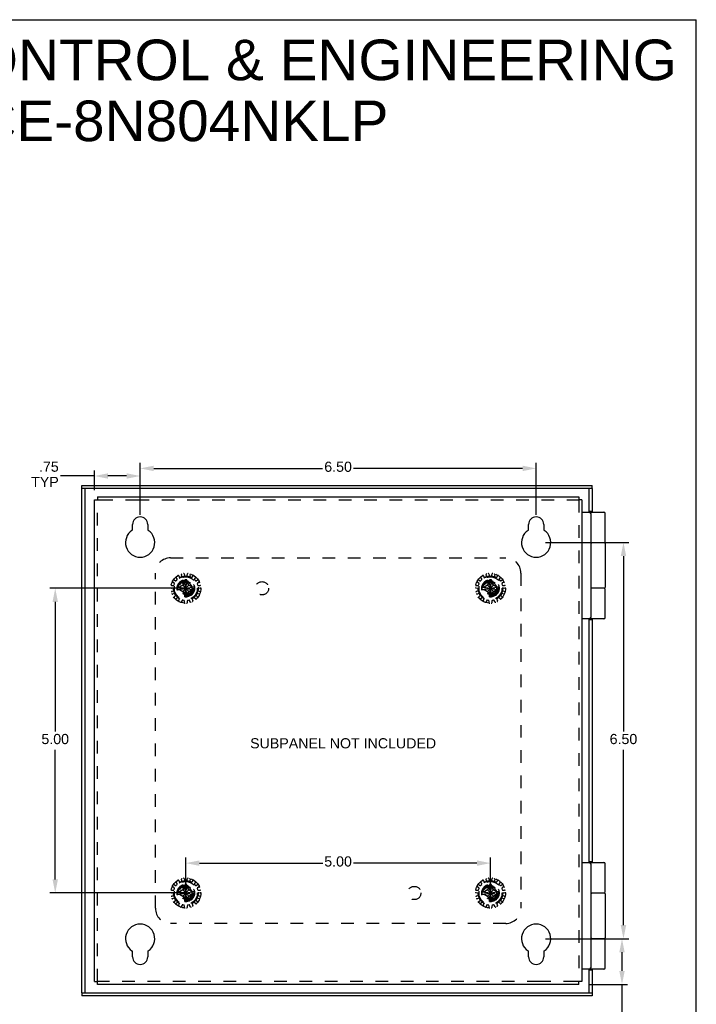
# Model space of a CAD drawing. Header units: inches. Extents: x 0 to 37.8, y 0 to 24.4.
# Tile 15 of 15: x 26.7 to 37.8, y 8.3 to 24.4. Entities that reach past the tile are written whole.
import ezdxf

# ---------------------------------------------------------------- set-up
doc = ezdxf.new("R2010")
doc.units = ezdxf.units.IN
doc.header["$LTSCALE"] = 2.077778
doc.header["$MEASUREMENT"] = 0
doc.header["$PDMODE"] = 3
doc.header["$PDSIZE"] = 0.3125
doc.linetypes.add('HIDDEN', pattern=[0.2, 0.1, -0.1])
doc.layers.get('0').update_dxf_attribs({"linetype": 'CONTINUOUS'})
doc.layers.get('Defpoints').update_dxf_attribs({"linetype": 'CONTINUOUS'})
doc.styles.get("Standard").update_dxf_attribs({"font": 'arial.ttf'})
doc.dimstyles.new('DIMSTYLE_1', dxfattribs={"dimtxt": 0.166667, "dimasz": 0.222222, "dimexe": 0.09, "dimexo": 0.07, "dimgap": 0.0375, "dimtad": 0, "dimtih": 1, "dimtoh": 1, "dimzin": 4, "dimdsep": 46, "dimtxsty": 'Standard', "dimblk": '_FILLED', "dimblk1": '_FILLED', "dimblk2": '_FILLED', "dimcen": 0.09, "dimadec": 3, "dimazin": 1, "dimtfac": 1, "dimtdec": 3, "dimtofl": 0, "dimtmove": 0, "dimatfit": 3, "dimldrblk": '_FILLED', "dimfxl": 1, "dimtolj": 1, "dimtzin": 4, "dimarcsym": 0})

# ---------------------------------------------------------------- blocks, each defined once
blk = doc.blocks.new('_FILLED')
at = {"color": 0, "linetype": 'ByBlock'}
blk.add_solid([(0, 0), (-1, 0.2), (-1, -0.2)], dxfattribs=at)
blk = doc.blocks.new('*D3')
at = {"color": 0, "linetype": 'Continuous', "lineweight": -2, "transparency": 16777216}
for p, q in [((29.384, 15.114), (27.165, 15.114)), ((27.255, 14.892), (27.255, 12.762)), ((27.255, 10.336), (27.255, 12.465)), ((29.384, 10.114), (27.165, 10.114))]:
    blk.add_line(p, q, dxfattribs=at)
at = {"layer": 'Defpoints', "color": 0, "linetype": 'Continuous', "transparency": 16777216}
for p in [(29.454, 15.114), (27.255, 10.114), (29.454, 10.114)]:
    blk.add_point(p, dxfattribs=at)
at = {"color": 0, "linetype": 'Continuous', "lineweight": -2, "transparency": 16777216, "xscale": 0.2222222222, "yscale": 0.2222222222, "zscale": 0.2222222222}
for p, rotation in [((27.255, 15.114), 90), ((27.255, 10.114), 270)]:
    blk.add_blockref('_FILLED', p, dxfattribs=dict(at, rotation=rotation))
at = {"color": 0, "linetype": 'Continuous', "transparency": 16777216, "insert": (27.255, 12.724), "char_height": 0.1667, "width": 0.45291, "attachment_point": 2, "line_spacing_factor": 0.9}
blk.add_mtext('\\A1;5.00', dxfattribs=at)
blk = doc.blocks.new('*D4')
at = {"color": 0, "linetype": 'Continuous', "lineweight": -2, "transparency": 16777216}
for p, q in [((29.399, 10.142), (29.399, 10.694)), ((34.399, 10.142), (34.399, 10.694)), ((29.621, 10.604), (31.645, 10.604)), ((34.177, 10.604), (32.152, 10.604))]:
    blk.add_line(p, q, dxfattribs=at)
at = {"layer": 'Defpoints', "color": 0, "linetype": 'Continuous', "transparency": 16777216}
for p in [(34.399, 10.604), (29.399, 10.072), (34.399, 10.072)]:
    blk.add_point(p, dxfattribs=at)
at = {"color": 0, "linetype": 'Continuous', "lineweight": -2, "transparency": 16777216, "xscale": 0.2222222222, "yscale": 0.2222222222, "zscale": 0.2222222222, "rotation": 180}
blk.add_blockref('_FILLED', (29.399, 10.604), dxfattribs=at)
at = {"color": 0, "linetype": 'Continuous', "lineweight": -2, "transparency": 16777216, "xscale": 0.2222222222, "yscale": 0.2222222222, "zscale": 0.2222222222}
blk.add_blockref('_FILLED', (34.399, 10.604), dxfattribs=at)
at = {"color": 0, "linetype": 'Continuous', "transparency": 16777216, "insert": (31.898, 10.715), "char_height": 0.1667, "width": 0.45291, "attachment_point": 2, "line_spacing_factor": 0.9}
blk.add_mtext('\\A1;5.00', dxfattribs=at)
blk = doc.blocks.new('*D8')
at = {"color": 0, "linetype": 'Continuous', "lineweight": -2, "transparency": 16777216}
for p, q in [((28.649, 16.317), (28.649, 17.171)), ((35.149, 16.317), (35.149, 17.171)), ((28.871, 17.081), (31.644, 17.081)), ((34.927, 17.081), (32.152, 17.081))]:
    blk.add_line(p, q, dxfattribs=at)
at = {"layer": 'Defpoints', "color": 0, "linetype": 'Continuous', "transparency": 16777216}
for p in [(28.649, 17.081), (28.649, 16.247), (35.149, 16.247)]:
    blk.add_point(p, dxfattribs=at)
at = {"color": 0, "linetype": 'Continuous', "lineweight": -2, "transparency": 16777216, "xscale": 0.2222222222, "yscale": 0.2222222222, "zscale": 0.2222222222, "rotation": 180}
blk.add_blockref('_FILLED', (28.649, 17.081), dxfattribs=at)
at = {"color": 0, "linetype": 'Continuous', "lineweight": -2, "transparency": 16777216, "xscale": 0.2222222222, "yscale": 0.2222222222, "zscale": 0.2222222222}
blk.add_blockref('_FILLED', (35.149, 17.081), dxfattribs=at)
at = {"color": 0, "linetype": 'Continuous', "transparency": 16777216, "insert": (31.898, 17.192), "char_height": 0.1667, "width": 0.45291, "attachment_point": 2, "line_spacing_factor": 0.9}
blk.add_mtext('\\A1;6.50', dxfattribs=at)
blk = doc.blocks.new('*D9')
at = {"color": 0, "linetype": 'Continuous', "lineweight": -2, "transparency": 16777216}
for p, q in [((35.305, 15.864), (36.672, 15.864)), ((36.582, 15.642), (36.582, 12.762)), ((36.582, 9.586), (36.582, 12.465)), ((35.305, 9.364), (36.672, 9.364))]:
    blk.add_line(p, q, dxfattribs=at)
at = {"layer": 'Defpoints', "color": 0, "linetype": 'Continuous', "transparency": 16777216}
for p in [(35.235, 15.864), (35.235, 9.364), (36.582, 9.364)]:
    blk.add_point(p, dxfattribs=at)
at = {"color": 0, "linetype": 'Continuous', "lineweight": -2, "transparency": 16777216, "xscale": 0.2222222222, "yscale": 0.2222222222, "zscale": 0.2222222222}
for p, rotation in [((36.582, 15.864), 90), ((36.582, 9.364), 270)]:
    blk.add_blockref('_FILLED', p, dxfattribs=dict(at, rotation=rotation))
at = {"color": 0, "linetype": 'Continuous', "transparency": 16777216, "insert": (36.582, 12.724), "char_height": 0.1667, "width": 0.45291, "attachment_point": 2, "line_spacing_factor": 0.9}
blk.add_mtext('\\A1;6.50', dxfattribs=at)
blk = doc.blocks.new('*D12')
at = {"color": 0, "linetype": 'Continuous', "lineweight": -2, "transparency": 16777216}
for p, q in [((35.305, 9.364), (36.648, 9.364)), ((36.558, 9.142), (36.558, 8.836)), ((36.007, 8.614), (36.648, 8.614)), ((36.558, 8.614), (36.558, 7.91)), ((36.558, 7.91), (36.336, 7.91))]:
    blk.add_line(p, q, dxfattribs=at)
at = {"layer": 'Defpoints', "color": 0, "linetype": 'Continuous', "transparency": 16777216}
for p in [(35.235, 9.364), (36.558, 9.364), (35.937, 8.614)]:
    blk.add_point(p, dxfattribs=at)
at = {"color": 0, "linetype": 'Continuous', "lineweight": -2, "transparency": 16777216, "xscale": 0.2222222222, "yscale": 0.2222222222, "zscale": 0.2222222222}
for p, rotation in [((36.558, 9.364), 90), ((36.558, 8.614), 270)]:
    blk.add_blockref('_FILLED', p, dxfattribs=dict(at, rotation=rotation))
at = {"color": 0, "linetype": 'Continuous', "transparency": 16777216, "insert": (36.305, 8.146), "char_height": 0.1667, "width": 0.45167, "attachment_point": 3, "line_spacing_factor": 0.9}
blk.add_mtext('\\A1;.75\\PTYP', dxfattribs=at)
blk = doc.blocks.new('*D13')
at = {"color": 0, "linetype": 'Continuous', "lineweight": -2, "transparency": 16777216}
for p, q in [((27.899, 16.722), (27.899, 17.047)), ((28.649, 16.317), (28.649, 17.047)), ((27.899, 16.957), (27.343, 16.957)), ((28.427, 16.957), (28.121, 16.957))]:
    blk.add_line(p, q, dxfattribs=at)
at = {"layer": 'Defpoints', "color": 0, "linetype": 'Continuous', "transparency": 16777216}
for p in [(28.649, 16.957), (27.899, 16.652), (28.649, 16.247)]:
    blk.add_point(p, dxfattribs=at)
at = {"color": 0, "linetype": 'Continuous', "lineweight": -2, "transparency": 16777216, "xscale": 0.2222222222, "yscale": 0.2222222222, "zscale": 0.2222222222, "rotation": 180}
blk.add_blockref('_FILLED', (27.899, 16.957), dxfattribs=at)
at = {"color": 0, "linetype": 'Continuous', "lineweight": -2, "transparency": 16777216, "xscale": 0.2222222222, "yscale": 0.2222222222, "zscale": 0.2222222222}
blk.add_blockref('_FILLED', (28.649, 16.957), dxfattribs=at)
at = {"color": 0, "linetype": 'Continuous', "transparency": 16777216, "insert": (27.313, 17.193), "char_height": 0.1667, "width": 0.45167, "attachment_point": 3, "line_spacing_factor": 0.9}
blk.add_mtext('\\A1;.75\\PTYP', dxfattribs=at)

msp = doc.modelspace()

# ---------------------------------------------------------------- linework, layer by layer
at = {"color": 7, "linetype": 'Continuous'}
for p, q in [((0, 24.444), (37.778, 24.444)), ((37.778, 0), (37.778, 24.444)), ((27.694, 16.754), (27.694, 16.802)), ((36.069, 16.754), (27.694, 16.754)), ((27.742, 16.754), (27.742, 8.475)), ((36.021, 16.364), (36.021, 16.754)), ((36.069, 16.754), (36.069, 16.802)), ((27.899, 16.566), (27.947, 16.566)), ((27.947, 16.614), (27.947, 16.566)), ((35.851, 16.614), (35.851, 16.566)), ((35.899, 16.566), (35.851, 16.566)), ((35.899, 16.364), (36.262, 16.364)), ((36.021, 16.379), (36.069, 16.379)), ((36.044, 16.344), (36.044, 14.634)), ((36.282, 15.884), (36.282, 16.344)), ((36.05, 15.864), (36.262, 15.864)), ((36.266, 15.859), (36.064, 15.859)), ((36.207, 15.859), (36.207, 15.864)), ((36.214, 15.864), (36.214, 15.859)), ((36.286, 15.139), (36.286, 15.839)), ((36.262, 15.114), (36.05, 15.114)), ((36.051, 15.114), (36.051, 15.115)), ((36.064, 15.119), (36.266, 15.119)), ((36.207, 15.114), (36.207, 15.119)), ((36.214, 15.119), (36.214, 15.114)), ((36.282, 14.634), (36.282, 15.094)), ((36.262, 14.614), (35.899, 14.614)), ((36.021, 10.614), (36.021, 14.614)), ((36.069, 14.599), (36.021, 14.599)), ((35.899, 10.614), (36.262, 10.614)), ((36.021, 10.629), (36.069, 10.629)), ((36.044, 10.594), (36.044, 8.884)), ((36.282, 10.134), (36.282, 10.594)), ((36.05, 10.114), (36.262, 10.114)), ((36.266, 10.109), (36.064, 10.109)), ((36.207, 10.109), (36.207, 10.114)), ((36.214, 10.114), (36.214, 10.109)), ((36.286, 9.389), (36.286, 10.089)), ((36.262, 9.364), (36.05, 9.364)), ((36.051, 9.364), (36.051, 9.365)), ((36.064, 9.369), (36.266, 9.369)), ((36.207, 9.364), (36.207, 9.369)), ((36.214, 9.369), (36.214, 9.364)), ((36.282, 8.884), (36.282, 9.344)), ((36.262, 8.864), (35.899, 8.864)), ((36.021, 8.475), (36.021, 8.864)), ((36.069, 8.849), (36.021, 8.849)), ((27.899, 8.662), (27.947, 8.662)), ((27.947, 8.614), (27.947, 8.662)), ((35.899, 8.662), (35.851, 8.662)), ((35.851, 8.614), (35.851, 8.662)), ((27.694, 8.475), (27.694, 8.427)), ((27.694, 8.475), (36.069, 8.475)), ((36.069, 8.475), (36.069, 8.427))]:
    msp.add_line(p, q, dxfattribs=at)
at = {"color": 3, "linetype": 'Continuous'}
for p, q in [((27.694, 16.802), (36.069, 16.802)), ((27.694, 8.475), (27.694, 16.754)), ((36.069, 16.754), (36.069, 16.364)), ((27.899, 8.662), (27.899, 16.566)), ((27.947, 16.614), (35.851, 16.614)), ((35.899, 16.566), (35.899, 8.662)), ((28.524, 16.08), (28.524, 16.161)), ((28.774, 16.161), (28.774, 16.08)), ((35.024, 16.08), (35.024, 16.161)), ((35.274, 16.161), (35.274, 16.08)), ((36.069, 14.614), (36.069, 10.614)), ((28.524, 9.067), (28.524, 9.148)), ((28.774, 9.148), (28.774, 9.067)), ((35.024, 9.067), (35.024, 9.148)), ((35.274, 9.148), (35.274, 9.067)), ((36.069, 8.864), (36.069, 8.475)), ((35.851, 8.614), (27.947, 8.614)), ((36.069, 8.427), (27.694, 8.427))]:
    msp.add_line(p, q, dxfattribs=at)
at = {"color": 8, "linetype": 'HIDDEN'}
for p, q in [((27.947, 8.662), (27.947, 16.566)), ((27.947, 16.566), (27.994, 16.566)), ((27.994, 16.566), (28.587, 16.566)), ((28.587, 16.566), (35.851, 16.566)), ((35.851, 16.566), (35.851, 8.662)), ((29.149, 15.614), (34.649, 15.614)), ((28.899, 9.864), (28.899, 15.364)), ((29.371, 15.35), (29.379, 15.322)), ((29.419, 15.322), (29.427, 15.35)), ((34.371, 15.35), (34.379, 15.322)), ((34.419, 15.322), (34.427, 15.35)), ((34.899, 15.364), (34.899, 9.864)), ((29.207, 15.197), (29.183, 15.213)), ((29.205, 15.251), (29.231, 15.239)), ((29.257, 15.268), (29.242, 15.292)), ((29.243, 15.241), (29.256, 15.256)), ((29.278, 15.318), (29.296, 15.296)), ((29.308, 15.294), (29.326, 15.302)), ((29.332, 15.312), (29.328, 15.341)), ((29.381, 15.219), (29.349, 15.164)), ((29.381, 14.974), (29.417, 15.254)), ((29.381, 15.254), (29.381, 15.219)), ((29.381, 15.254), (29.381, 15.254)), ((29.417, 14.974), (29.381, 15.254)), ((29.381, 15.01), (29.417, 15.219)), ((29.417, 15.01), (29.381, 15.219)), ((29.389, 15.315), (29.409, 15.315)), ((29.417, 15.254), (29.417, 15.254)), ((29.417, 15.219), (29.417, 15.254)), ((29.449, 15.164), (29.417, 15.219)), ((29.47, 15.341), (29.466, 15.312)), ((29.472, 15.302), (29.49, 15.294)), ((29.502, 15.296), (29.52, 15.318)), ((29.556, 15.292), (29.541, 15.268)), ((29.542, 15.256), (29.555, 15.241)), ((29.567, 15.239), (29.593, 15.251)), ((29.615, 15.213), (29.591, 15.197)), ((34.207, 15.197), (34.183, 15.213)), ((34.205, 15.251), (34.231, 15.239)), ((34.257, 15.268), (34.242, 15.292)), ((34.243, 15.241), (34.256, 15.256)), ((34.278, 15.318), (34.296, 15.296)), ((34.308, 15.294), (34.326, 15.302)), ((34.332, 15.312), (34.328, 15.341)), ((34.381, 15.219), (34.349, 15.164)), ((34.381, 15.254), (34.381, 15.219)), ((34.381, 15.254), (34.381, 15.254)), ((34.381, 14.974), (34.417, 15.254)), ((34.417, 14.974), (34.381, 15.254)), ((34.381, 15.01), (34.417, 15.219)), ((34.417, 15.01), (34.381, 15.219)), ((34.389, 15.315), (34.409, 15.315)), ((34.417, 15.219), (34.417, 15.254)), ((34.417, 15.254), (34.417, 15.254)), ((34.449, 15.164), (34.417, 15.219)), ((34.47, 15.341), (34.466, 15.312)), ((34.472, 15.302), (34.49, 15.294)), ((34.502, 15.296), (34.52, 15.318)), ((34.556, 15.292), (34.541, 15.268)), ((34.542, 15.256), (34.555, 15.241)), ((34.567, 15.239), (34.593, 15.251)), ((34.615, 15.213), (34.591, 15.197)), ((29.19, 15.112), (29.162, 15.117)), ((29.166, 15.161), (29.195, 15.16)), ((29.167, 15.062), (29.194, 15.073)), ((29.209, 15.027), (29.181, 15.02)), ((29.2, 15.083), (29.198, 15.103)), ((29.205, 15.167), (29.211, 15.186)), ((29.259, 15.132), (29.539, 15.096)), ((29.259, 15.096), (29.539, 15.132)), ((29.26, 15.132), (29.259, 15.132)), ((29.259, 15.096), (29.26, 15.096)), ((29.294, 15.132), (29.26, 15.132)), ((29.26, 15.096), (29.294, 15.096)), ((29.349, 15.164), (29.294, 15.132)), ((29.294, 15.132), (29.503, 15.096)), ((29.294, 15.096), (29.503, 15.132)), ((29.294, 15.096), (29.349, 15.064)), ((29.349, 15.064), (29.449, 15.164)), ((29.349, 15.164), (29.449, 15.064)), ((29.349, 15.064), (29.381, 15.01)), ((29.417, 15.01), (29.449, 15.064)), ((29.503, 15.132), (29.449, 15.164)), ((29.449, 15.064), (29.503, 15.096)), ((29.538, 15.132), (29.503, 15.132)), ((29.503, 15.096), (29.538, 15.096)), ((29.539, 15.132), (29.538, 15.132)), ((29.538, 15.096), (29.539, 15.096)), ((29.587, 15.186), (29.593, 15.167)), ((29.617, 15.02), (29.589, 15.027)), ((29.6, 15.103), (29.598, 15.083)), ((29.603, 15.16), (29.632, 15.161)), ((29.604, 15.073), (29.631, 15.062)), ((29.636, 15.117), (29.608, 15.112)), ((34.19, 15.112), (34.162, 15.117)), ((34.166, 15.161), (34.195, 15.16)), ((34.167, 15.062), (34.194, 15.073)), ((34.209, 15.027), (34.181, 15.02)), ((34.2, 15.083), (34.198, 15.103)), ((34.205, 15.167), (34.211, 15.186)), ((34.259, 15.096), (34.539, 15.132)), ((34.26, 15.132), (34.259, 15.132)), ((34.259, 15.132), (34.539, 15.096)), ((34.259, 15.096), (34.26, 15.096)), ((34.294, 15.132), (34.26, 15.132)), ((34.26, 15.096), (34.294, 15.096)), ((34.349, 15.164), (34.294, 15.132)), ((34.294, 15.096), (34.503, 15.132)), ((34.294, 15.132), (34.503, 15.096)), ((34.294, 15.096), (34.349, 15.064)), ((34.349, 15.064), (34.449, 15.164)), ((34.349, 15.164), (34.449, 15.064)), ((34.349, 15.064), (34.381, 15.01)), ((34.417, 15.01), (34.449, 15.064)), ((34.503, 15.132), (34.449, 15.164)), ((34.449, 15.064), (34.503, 15.096)), ((34.538, 15.132), (34.503, 15.132)), ((34.503, 15.096), (34.538, 15.096)), ((34.539, 15.132), (34.538, 15.132)), ((34.538, 15.096), (34.539, 15.096)), ((34.587, 15.186), (34.593, 15.167)), ((34.617, 15.02), (34.589, 15.027)), ((34.6, 15.103), (34.598, 15.083)), ((34.603, 15.16), (34.632, 15.161)), ((34.604, 15.073), (34.631, 15.062)), ((34.636, 15.117), (34.608, 15.112)), ((29.209, 14.972), (29.228, 14.993)), ((29.23, 15.005), (29.22, 15.022)), ((29.261, 14.957), (29.238, 14.94)), ((29.289, 14.946), (29.273, 14.957)), ((29.283, 14.907), (29.292, 14.934)), ((29.337, 14.915), (29.323, 14.889)), ((29.367, 14.915), (29.347, 14.92)), ((29.377, 14.878), (29.375, 14.906)), ((29.381, 15.01), (29.381, 14.975)), ((29.381, 14.975), (29.381, 14.974)), ((29.417, 14.975), (29.417, 15.01)), ((29.417, 14.974), (29.417, 14.975)), ((29.423, 14.906), (29.421, 14.878)), ((29.451, 14.92), (29.431, 14.915)), ((29.475, 14.889), (29.461, 14.915)), ((29.505, 14.934), (29.515, 14.907)), ((29.525, 14.957), (29.509, 14.946)), ((29.56, 14.94), (29.537, 14.957)), ((29.578, 15.022), (29.568, 15.005)), ((29.569, 14.993), (29.589, 14.972)), ((34.209, 14.972), (34.228, 14.993)), ((34.23, 15.005), (34.22, 15.022)), ((34.261, 14.957), (34.238, 14.94)), ((34.289, 14.946), (34.273, 14.957)), ((34.283, 14.907), (34.292, 14.934)), ((34.337, 14.915), (34.323, 14.889)), ((34.367, 14.915), (34.347, 14.92)), ((34.377, 14.878), (34.375, 14.906)), ((34.381, 15.01), (34.381, 14.975)), ((34.381, 14.975), (34.381, 14.974)), ((34.417, 14.975), (34.417, 15.01)), ((34.417, 14.974), (34.417, 14.975)), ((34.423, 14.906), (34.421, 14.878)), ((34.451, 14.92), (34.431, 14.915)), ((34.475, 14.889), (34.461, 14.915)), ((34.505, 14.934), (34.515, 14.907)), ((34.525, 14.957), (34.509, 14.946)), ((34.56, 14.94), (34.537, 14.957)), ((34.578, 15.022), (34.568, 15.005)), ((34.569, 14.993), (34.589, 14.972)), ((29.332, 10.312), (29.328, 10.341)), ((29.371, 10.35), (29.379, 10.322)), ((29.419, 10.322), (29.427, 10.35)), ((29.47, 10.341), (29.466, 10.312)), ((34.332, 10.312), (34.328, 10.341)), ((34.371, 10.35), (34.379, 10.322)), ((34.419, 10.322), (34.427, 10.35)), ((34.47, 10.341), (34.466, 10.312)), ((29.207, 10.197), (29.183, 10.213)), ((29.205, 10.251), (29.231, 10.239)), ((29.205, 10.167), (29.211, 10.186)), ((29.257, 10.268), (29.242, 10.292)), ((29.243, 10.241), (29.256, 10.256)), ((29.278, 10.318), (29.296, 10.296)), ((29.308, 10.294), (29.326, 10.302)), ((29.381, 10.219), (29.349, 10.164)), ((29.417, 9.974), (29.381, 10.254)), ((29.381, 10.254), (29.381, 10.219)), ((29.381, 10.254), (29.381, 10.254)), ((29.381, 9.974), (29.417, 10.254)), ((29.417, 10.01), (29.381, 10.219)), ((29.381, 10.01), (29.417, 10.219)), ((29.389, 10.315), (29.409, 10.315)), ((29.417, 10.254), (29.417, 10.254)), ((29.417, 10.219), (29.417, 10.254)), ((29.449, 10.164), (29.417, 10.219)), ((29.472, 10.302), (29.49, 10.294)), ((29.502, 10.296), (29.52, 10.318)), ((29.556, 10.292), (29.541, 10.268)), ((29.542, 10.256), (29.555, 10.241)), ((29.567, 10.239), (29.593, 10.251)), ((29.587, 10.186), (29.593, 10.167)), ((29.615, 10.213), (29.591, 10.197)), ((34.207, 10.197), (34.183, 10.213)), ((34.205, 10.251), (34.231, 10.239)), ((34.205, 10.167), (34.211, 10.186)), ((34.257, 10.268), (34.242, 10.292)), ((34.243, 10.241), (34.256, 10.256)), ((34.278, 10.318), (34.296, 10.296)), ((34.308, 10.294), (34.326, 10.302)), ((34.381, 10.219), (34.349, 10.164)), ((34.381, 10.254), (34.381, 10.219)), ((34.417, 9.974), (34.381, 10.254)), ((34.381, 10.254), (34.381, 10.254)), ((34.381, 9.974), (34.417, 10.254)), ((34.417, 10.01), (34.381, 10.219)), ((34.381, 10.01), (34.417, 10.219)), ((34.389, 10.315), (34.409, 10.315)), ((34.417, 10.254), (34.417, 10.254)), ((34.417, 10.219), (34.417, 10.254)), ((34.449, 10.164), (34.417, 10.219)), ((34.472, 10.302), (34.49, 10.294)), ((34.502, 10.296), (34.52, 10.318)), ((34.556, 10.292), (34.541, 10.268)), ((34.542, 10.256), (34.555, 10.241)), ((34.567, 10.239), (34.593, 10.251)), ((34.587, 10.186), (34.593, 10.167)), ((34.615, 10.213), (34.591, 10.197)), ((29.19, 10.112), (29.162, 10.117)), ((29.166, 10.161), (29.195, 10.16)), ((29.167, 10.062), (29.194, 10.073)), ((29.209, 10.027), (29.181, 10.02)), ((29.2, 10.083), (29.198, 10.103)), ((29.23, 10.005), (29.22, 10.022)), ((29.259, 10.132), (29.539, 10.096)), ((29.26, 10.132), (29.259, 10.132)), ((29.259, 10.096), (29.539, 10.132)), ((29.259, 10.096), (29.26, 10.096)), ((29.294, 10.132), (29.26, 10.132)), ((29.26, 10.096), (29.294, 10.096)), ((29.349, 10.164), (29.294, 10.132)), ((29.294, 10.132), (29.503, 10.096)), ((29.294, 10.096), (29.503, 10.132)), ((29.294, 10.096), (29.349, 10.064)), ((29.349, 10.164), (29.449, 10.064)), ((29.349, 10.064), (29.449, 10.164)), ((29.349, 10.064), (29.381, 10.01)), ((29.417, 10.01), (29.449, 10.064)), ((29.503, 10.132), (29.449, 10.164)), ((29.449, 10.064), (29.503, 10.096)), ((29.538, 10.132), (29.503, 10.132)), ((29.503, 10.096), (29.538, 10.096)), ((29.539, 10.132), (29.538, 10.132)), ((29.538, 10.096), (29.539, 10.096)), ((29.578, 10.022), (29.568, 10.005)), ((29.617, 10.02), (29.589, 10.027)), ((29.6, 10.103), (29.598, 10.083)), ((29.603, 10.16), (29.632, 10.161)), ((29.604, 10.073), (29.631, 10.062)), ((29.636, 10.117), (29.608, 10.112)), ((34.19, 10.112), (34.162, 10.117)), ((34.166, 10.161), (34.195, 10.16)), ((34.167, 10.062), (34.194, 10.073)), ((34.209, 10.027), (34.181, 10.02)), ((34.2, 10.083), (34.198, 10.103)), ((34.23, 10.005), (34.22, 10.022)), ((34.259, 10.096), (34.539, 10.132)), ((34.26, 10.132), (34.259, 10.132)), ((34.259, 10.132), (34.539, 10.096)), ((34.259, 10.096), (34.26, 10.096)), ((34.294, 10.132), (34.26, 10.132)), ((34.26, 10.096), (34.294, 10.096)), ((34.349, 10.164), (34.294, 10.132)), ((34.294, 10.096), (34.503, 10.132)), ((34.294, 10.132), (34.503, 10.096)), ((34.294, 10.096), (34.349, 10.064)), ((34.349, 10.164), (34.449, 10.064)), ((34.349, 10.064), (34.449, 10.164)), ((34.349, 10.064), (34.381, 10.01)), ((34.417, 10.01), (34.449, 10.064)), ((34.503, 10.132), (34.449, 10.164)), ((34.449, 10.064), (34.503, 10.096)), ((34.538, 10.132), (34.503, 10.132)), ((34.503, 10.096), (34.538, 10.096)), ((34.539, 10.132), (34.538, 10.132)), ((34.538, 10.096), (34.539, 10.096)), ((34.578, 10.022), (34.568, 10.005)), ((34.617, 10.02), (34.589, 10.027)), ((34.6, 10.103), (34.598, 10.083)), ((34.603, 10.16), (34.632, 10.161)), ((34.604, 10.073), (34.631, 10.062)), ((34.636, 10.117), (34.608, 10.112)), ((29.209, 9.972), (29.228, 9.993)), ((29.261, 9.957), (29.238, 9.94)), ((29.289, 9.946), (29.273, 9.957)), ((29.283, 9.907), (29.292, 9.934)), ((29.337, 9.915), (29.323, 9.889)), ((29.367, 9.915), (29.347, 9.92)), ((29.377, 9.878), (29.375, 9.906)), ((29.381, 10.01), (29.381, 9.975)), ((29.381, 9.975), (29.381, 9.974)), ((29.417, 9.975), (29.417, 10.01)), ((29.417, 9.974), (29.417, 9.975)), ((29.423, 9.906), (29.421, 9.878)), ((29.451, 9.92), (29.431, 9.915)), ((29.475, 9.889), (29.461, 9.915)), ((29.505, 9.934), (29.515, 9.907)), ((29.525, 9.957), (29.509, 9.946)), ((29.56, 9.94), (29.537, 9.957)), ((29.569, 9.993), (29.589, 9.972)), ((34.209, 9.972), (34.228, 9.993)), ((34.261, 9.957), (34.238, 9.94)), ((34.289, 9.946), (34.273, 9.957)), ((34.283, 9.907), (34.292, 9.934)), ((34.337, 9.915), (34.323, 9.889)), ((34.367, 9.915), (34.347, 9.92)), ((34.377, 9.878), (34.375, 9.906)), ((34.381, 10.01), (34.381, 9.975)), ((34.381, 9.975), (34.381, 9.974)), ((34.417, 9.975), (34.417, 10.01)), ((34.417, 9.974), (34.417, 9.975)), ((34.423, 9.906), (34.421, 9.878)), ((34.451, 9.92), (34.431, 9.915)), ((34.475, 9.889), (34.461, 9.915)), ((34.505, 9.934), (34.515, 9.907)), ((34.525, 9.957), (34.509, 9.946)), ((34.56, 9.94), (34.537, 9.957)), ((34.569, 9.993), (34.589, 9.972)), ((34.649, 9.614), (29.149, 9.614)), ((35.211, 8.662), (27.947, 8.662)), ((35.804, 8.662), (35.211, 8.662)), ((35.851, 8.662), (35.804, 8.662))]:
    msp.add_line(p, q, dxfattribs=at)
for points in [[(29.417, 15.254), (29.411, 15.255), (29.405, 15.255), (29.399, 15.255), (29.393, 15.255), (29.387, 15.255), (29.381, 15.254)], [(34.417, 15.254), (34.411, 15.255), (34.405, 15.255), (34.399, 15.255), (34.393, 15.255), (34.387, 15.255), (34.381, 15.254)], [(29.259, 15.132), (29.259, 15.129), (29.259, 15.126), (29.259, 15.123), (29.258, 15.12), (29.258, 15.117), (29.258, 15.114)], [(29.258, 15.114), (29.258, 15.111), (29.258, 15.108), (29.259, 15.105), (29.259, 15.102), (29.259, 15.099), (29.259, 15.096)], [(29.539, 15.114), (29.539, 15.117), (29.539, 15.12), (29.539, 15.123), (29.539, 15.126), (29.539, 15.129), (29.539, 15.132)], [(29.539, 15.096), (29.539, 15.099), (29.539, 15.102), (29.539, 15.105), (29.539, 15.108), (29.539, 15.111), (29.539, 15.114)], [(34.259, 15.132), (34.259, 15.129), (34.259, 15.126), (34.259, 15.123), (34.258, 15.12), (34.258, 15.117), (34.258, 15.114)], [(34.258, 15.114), (34.258, 15.111), (34.258, 15.108), (34.259, 15.105), (34.259, 15.102), (34.259, 15.099), (34.259, 15.096)], [(34.539, 15.114), (34.539, 15.117), (34.539, 15.12), (34.539, 15.123), (34.539, 15.126), (34.539, 15.129), (34.539, 15.132)], [(34.539, 15.096), (34.539, 15.099), (34.539, 15.102), (34.539, 15.105), (34.539, 15.108), (34.539, 15.111), (34.539, 15.114)], [(29.381, 14.974), (29.387, 14.974), (29.393, 14.974), (29.399, 14.974), (29.405, 14.974), (29.411, 14.974), (29.417, 14.974)], [(34.381, 14.974), (34.387, 14.974), (34.393, 14.974), (34.399, 14.974), (34.405, 14.974), (34.411, 14.974), (34.417, 14.974)], [(29.417, 10.254), (29.411, 10.255), (29.405, 10.255), (29.399, 10.255), (29.393, 10.255), (29.387, 10.255), (29.381, 10.254)], [(34.417, 10.254), (34.411, 10.255), (34.405, 10.255), (34.399, 10.255), (34.393, 10.255), (34.387, 10.255), (34.381, 10.254)], [(29.259, 10.132), (29.259, 10.129), (29.259, 10.126), (29.259, 10.123), (29.258, 10.12), (29.258, 10.117), (29.258, 10.114)], [(29.258, 10.114), (29.258, 10.111), (29.258, 10.108), (29.259, 10.105), (29.259, 10.102), (29.259, 10.099), (29.259, 10.096)], [(29.539, 10.114), (29.539, 10.117), (29.539, 10.12), (29.539, 10.123), (29.539, 10.126), (29.539, 10.129), (29.539, 10.132)], [(29.539, 10.096), (29.539, 10.099), (29.539, 10.102), (29.539, 10.105), (29.539, 10.108), (29.539, 10.111), (29.539, 10.114)], [(34.259, 10.132), (34.259, 10.129), (34.259, 10.126), (34.259, 10.123), (34.258, 10.12), (34.258, 10.117), (34.258, 10.114)], [(34.258, 10.114), (34.258, 10.111), (34.258, 10.108), (34.259, 10.105), (34.259, 10.102), (34.259, 10.099), (34.259, 10.096)], [(34.539, 10.114), (34.539, 10.117), (34.539, 10.12), (34.539, 10.123), (34.539, 10.126), (34.539, 10.129), (34.539, 10.132)], [(34.539, 10.096), (34.539, 10.099), (34.539, 10.102), (34.539, 10.105), (34.539, 10.108), (34.539, 10.111), (34.539, 10.114)], [(29.381, 9.974), (29.387, 9.974), (29.393, 9.974), (29.399, 9.974), (29.405, 9.974), (29.411, 9.974), (29.417, 9.974)], [(34.381, 9.974), (34.387, 9.974), (34.393, 9.974), (34.399, 9.974), (34.405, 9.974), (34.411, 9.974), (34.417, 9.974)]]:
    msp.add_lwpolyline(points, dxfattribs=at)
for centre, radius in [((29.399, 15.114), 0.246), ((34.399, 15.114), 0.246), ((29.399, 15.114), 0.201), ((29.399, 15.114), 0.188), ((29.399, 15.114), 0.143), ((29.399, 15.114), 0.141), ((29.399, 15.114), 0.128), ((29.399, 15.114), 0.125), ((29.399, 15.114), 0.124), ((29.399, 15.114), 0.114), ((29.399, 15.114), 0.102), ((29.399, 15.114), 0.1), ((30.649, 15.114), 0.109), ((34.399, 15.114), 0.201), ((34.399, 15.114), 0.188), ((34.399, 15.114), 0.143), ((34.399, 15.114), 0.141), ((34.399, 15.114), 0.128), ((34.399, 15.114), 0.125), ((34.399, 15.114), 0.124), ((34.399, 15.114), 0.114), ((34.399, 15.114), 0.102), ((34.399, 15.114), 0.1), ((29.399, 10.114), 0.246), ((34.399, 10.114), 0.246), ((29.399, 10.114), 0.201), ((29.399, 10.114), 0.188), ((29.399, 10.114), 0.143), ((29.399, 10.114), 0.141), ((29.399, 10.114), 0.128), ((29.399, 10.114), 0.125), ((29.399, 10.114), 0.124), ((29.399, 10.114), 0.114), ((29.399, 10.114), 0.102), ((29.399, 10.114), 0.1), ((33.149, 10.114), 0.109), ((34.399, 10.114), 0.201), ((34.399, 10.114), 0.188), ((34.399, 10.114), 0.143), ((34.399, 10.114), 0.141), ((34.399, 10.114), 0.128), ((34.399, 10.114), 0.125), ((34.399, 10.114), 0.124), ((34.399, 10.114), 0.114), ((34.399, 10.114), 0.102), ((34.399, 10.114), 0.1)]:
    msp.add_circle(centre, radius, dxfattribs=at)
at = {"color": 7, "linetype": 'Continuous'}
for centre, start, end in [((36.024, 16.344), 0, 90), ((36.262, 16.344), 0, 90), ((36.064, 15.879), 180.0002, 270), ((36.262, 15.884), 270, 360), ((36.266, 15.839), 0, 90), ((36.064, 15.099), 90, 179.9998), ((36.262, 15.094), 0, 90), ((36.266, 15.139), 270, 360), ((36.024, 14.634), 270, 360), ((36.262, 14.634), 270, 360), ((36.024, 10.594), 0, 90), ((36.262, 10.594), 0, 90), ((36.064, 10.129), 180.0002, 270), ((36.262, 10.134), 270, 360), ((36.266, 10.089), 0, 90), ((36.266, 9.389), 270, 360), ((36.064, 9.349), 90, 179.9998), ((36.262, 9.344), 0, 90), ((36.024, 8.884), 270, 360), ((36.262, 8.884), 270, 360)]:
    msp.add_arc(centre, 0.02, start, end, dxfattribs=at)
at = {"color": 3, "linetype": 'Continuous'}
for centre, radius, start, end in [((28.649, 16.161), 0.125, 0, 180), ((35.149, 16.161), 0.125, 0, 180), ((28.649, 15.864), 0.24, 123.8964, 56.1036), ((28.504, 16.08), 0.02, 303.8964, 360), ((28.794, 16.08), 0.02, 180, 236.1036), ((35.149, 15.864), 0.24, 123.8964, 56.1036), ((35.004, 16.08), 0.02, 303.8964, 360), ((35.294, 16.08), 0.02, 180, 236.1036), ((28.649, 9.364), 0.24, 303.8964, 236.1036), ((35.149, 9.364), 0.24, 303.8964, 236.1036), ((28.504, 9.148), 0.02, 0, 56.1036), ((28.649, 9.067), 0.125, 180, 360), ((28.794, 9.148), 0.02, 123.8964, 180), ((35.004, 9.148), 0.02, 0, 56.1036), ((35.149, 9.067), 0.125, 180, 360), ((35.294, 9.148), 0.02, 123.8964, 180)]:
    msp.add_arc(centre, radius, start, end, dxfattribs=at)
at = {"color": 8, "linetype": 'HIDDEN'}
for centre, radius, start, end in [((29.149, 15.364), 0.25, 90, 180), ((34.649, 15.364), 0.25, 0, 90), ((29.338, 15.342), 0.01, 104.9326, 187.8493), ((29.362, 15.347), 0.01, 16.1507, 99.0674), ((29.436, 15.347), 0.01, 80.9326, 163.8493), ((29.46, 15.342), 0.01, 352.1507, 75.0674), ((34.338, 15.342), 0.01, 104.9326, 187.8493), ((34.362, 15.347), 0.01, 16.1507, 99.0674), ((34.436, 15.347), 0.01, 80.9326, 163.8493), ((34.46, 15.342), 0.01, 352.1507, 75.0674), ((29.189, 15.222), 0.01, 152.9326, 235.8493), ((29.201, 15.242), 0.01, 64.1507, 147.0674), ((29.201, 15.189), 0.01, 342, 55.8493), ((29.235, 15.248), 0.01, 244.1507, 318), ((29.251, 15.298), 0.01, 128.9326, 211.8493), ((29.249, 15.263), 0.01, 318, 31.8493), ((29.27, 15.312), 0.01, 40.1507, 123.0674), ((29.304, 15.303), 0.01, 220.1507, 294), ((29.322, 15.311), 0.01, 294, 7.8493), ((29.389, 15.325), 0.01, 196.1507, 270), ((29.409, 15.325), 0.01, 270, 343.8493), ((29.476, 15.311), 0.01, 172.1507, 246), ((29.494, 15.303), 0.01, 246, 319.8493), ((29.528, 15.312), 0.01, 56.9326, 139.8493), ((29.549, 15.263), 0.01, 148.1507, 222), ((29.547, 15.298), 0.01, 328.1507, 51.0674), ((29.562, 15.248), 0.01, 222, 295.8493), ((29.597, 15.189), 0.01, 124.1507, 198), ((29.597, 15.242), 0.01, 32.9326, 115.8493), ((29.609, 15.222), 0.01, 304.1507, 27.0674), ((34.189, 15.222), 0.01, 152.9326, 235.8493), ((34.201, 15.242), 0.01, 64.1507, 147.0674), ((34.201, 15.189), 0.01, 342, 55.8493), ((34.235, 15.248), 0.01, 244.1507, 318), ((34.251, 15.298), 0.01, 128.9326, 211.8493), ((34.249, 15.263), 0.01, 318, 31.8493), ((34.27, 15.312), 0.01, 40.1507, 123.0674), ((34.304, 15.303), 0.01, 220.1507, 294), ((34.322, 15.311), 0.01, 294, 7.8493), ((34.389, 15.325), 0.01, 196.1507, 270), ((34.409, 15.325), 0.01, 270, 343.8493), ((34.476, 15.311), 0.01, 172.1507, 246), ((34.494, 15.303), 0.01, 246, 319.8493), ((34.528, 15.312), 0.01, 56.9326, 139.8493), ((34.549, 15.263), 0.01, 148.1507, 222), ((34.547, 15.298), 0.01, 328.1507, 51.0674), ((34.562, 15.248), 0.01, 222, 295.8493), ((34.597, 15.189), 0.01, 124.1507, 198), ((34.597, 15.242), 0.01, 32.9326, 115.8493), ((34.609, 15.222), 0.01, 304.1507, 27.0674), ((29.163, 15.127), 0.01, 176.9326, 259.8493), ((29.166, 15.151), 0.01, 88.1507, 171.0674), ((29.171, 15.053), 0.01, 112.1507, 195.0674), ((29.179, 15.03), 0.01, 200.9326, 283.8493), ((29.188, 15.102), 0.01, 6, 79.8493), ((29.19, 15.082), 0.01, 292.1507, 6), ((29.195, 15.17), 0.01, 268.1507, 342), ((29.211, 15.017), 0.01, 30, 103.8493), ((29.587, 15.017), 0.01, 76.1507, 150), ((29.603, 15.17), 0.01, 198, 271.8493), ((29.608, 15.082), 0.01, 174, 247.8493), ((29.61, 15.102), 0.01, 100.1507, 174), ((29.619, 15.03), 0.01, 256.1507, 339.0674), ((29.627, 15.053), 0.01, 344.9326, 67.8493), ((29.632, 15.151), 0.01, 8.9326, 91.8493), ((29.635, 15.127), 0.01, 280.1507, 3.0674), ((34.163, 15.127), 0.01, 176.9326, 259.8493), ((34.166, 15.151), 0.01, 88.1507, 171.0674), ((34.171, 15.053), 0.01, 112.1507, 195.0674), ((34.179, 15.03), 0.01, 200.9326, 283.8493), ((34.188, 15.102), 0.01, 6, 79.8493), ((34.19, 15.082), 0.01, 292.1507, 6), ((34.195, 15.17), 0.01, 268.1507, 342), ((34.211, 15.017), 0.01, 30, 103.8493), ((34.587, 15.017), 0.01, 76.1507, 150), ((34.603, 15.17), 0.01, 198, 271.8493), ((34.608, 15.082), 0.01, 174, 247.8493), ((34.61, 15.102), 0.01, 100.1507, 174), ((34.619, 15.03), 0.01, 256.1507, 339.0674), ((34.627, 15.053), 0.01, 344.9326, 67.8493), ((34.632, 15.151), 0.01, 8.9326, 91.8493), ((34.635, 15.127), 0.01, 280.1507, 3.0674), ((29.216, 14.965), 0.01, 136.1507, 219.0674), ((29.232, 14.947), 0.01, 224.9326, 307.8493), ((29.221, 15), 0.01, 316.1507, 30), ((29.267, 14.949), 0.01, 54, 127.8493), ((29.292, 14.904), 0.01, 160.1507, 243.0674), ((29.283, 14.938), 0.01, 340.1507, 54), ((29.314, 14.894), 0.01, 248.9326, 331.8493), ((29.345, 14.91), 0.01, 78, 151.8493), ((29.365, 14.906), 0.01, 4.1507, 78), ((29.387, 14.878), 0.01, 184.1507, 267.0674), ((29.411, 14.878), 0.01, 272.9326, 355.8493), ((29.433, 14.906), 0.01, 102, 175.8493), ((29.453, 14.91), 0.01, 28.1507, 102), ((29.484, 14.894), 0.01, 208.1507, 291.0674), ((29.515, 14.938), 0.01, 126, 199.8493), ((29.506, 14.904), 0.01, 296.9326, 19.8493), ((29.531, 14.949), 0.01, 52.1507, 126), ((29.566, 14.947), 0.01, 232.1507, 315.0674), ((29.577, 15), 0.01, 150, 223.8493), ((29.582, 14.965), 0.01, 320.9326, 43.8493), ((34.216, 14.965), 0.01, 136.1507, 219.0674), ((34.232, 14.947), 0.01, 224.9326, 307.8493), ((34.221, 15), 0.01, 316.1507, 30), ((34.267, 14.949), 0.01, 54, 127.8493), ((34.292, 14.904), 0.01, 160.1507, 243.0674), ((34.283, 14.938), 0.01, 340.1507, 54), ((34.314, 14.894), 0.01, 248.9326, 331.8493), ((34.345, 14.91), 0.01, 78, 151.8493), ((34.365, 14.906), 0.01, 4.1507, 78), ((34.387, 14.878), 0.01, 184.1507, 267.0674), ((34.411, 14.878), 0.01, 272.9326, 355.8493), ((34.433, 14.906), 0.01, 102, 175.8493), ((34.453, 14.91), 0.01, 28.1507, 102), ((34.484, 14.894), 0.01, 208.1507, 291.0674), ((34.515, 14.938), 0.01, 126, 199.8493), ((34.506, 14.904), 0.01, 296.9326, 19.8493), ((34.531, 14.949), 0.01, 52.1507, 126), ((34.566, 14.947), 0.01, 232.1507, 315.0674), ((34.577, 15), 0.01, 150, 223.8493), ((34.582, 14.965), 0.01, 320.9326, 43.8493), ((29.338, 10.342), 0.01, 104.9326, 187.8493), ((29.362, 10.347), 0.01, 16.1507, 99.0674), ((29.436, 10.347), 0.01, 80.9326, 163.8493), ((29.46, 10.342), 0.01, 352.1507, 75.0674), ((34.338, 10.342), 0.01, 104.9326, 187.8493), ((34.362, 10.347), 0.01, 16.1507, 99.0674), ((34.436, 10.347), 0.01, 80.9326, 163.8493), ((34.46, 10.342), 0.01, 352.1507, 75.0674), ((29.189, 10.222), 0.01, 152.9326, 235.8493), ((29.201, 10.242), 0.01, 64.1507, 147.0674), ((29.201, 10.189), 0.01, 342, 55.8493), ((29.235, 10.248), 0.01, 244.1507, 318), ((29.251, 10.298), 0.01, 128.9326, 211.8493), ((29.249, 10.263), 0.01, 318, 31.8493), ((29.27, 10.312), 0.01, 40.1507, 123.0674), ((29.304, 10.303), 0.01, 220.1507, 294), ((29.322, 10.311), 0.01, 294, 7.8493), ((29.389, 10.325), 0.01, 196.1507, 270), ((29.409, 10.325), 0.01, 270, 343.8493), ((29.476, 10.311), 0.01, 172.1507, 246), ((29.494, 10.303), 0.01, 246, 319.8493), ((29.528, 10.312), 0.01, 56.9326, 139.8493), ((29.549, 10.263), 0.01, 148.1507, 222), ((29.547, 10.298), 0.01, 328.1507, 51.0674), ((29.562, 10.248), 0.01, 222, 295.8493), ((29.597, 10.189), 0.01, 124.1507, 198), ((29.597, 10.242), 0.01, 32.9326, 115.8493), ((29.609, 10.222), 0.01, 304.1507, 27.0674), ((34.189, 10.222), 0.01, 152.9326, 235.8493), ((34.201, 10.242), 0.01, 64.1507, 147.0674), ((34.201, 10.189), 0.01, 342, 55.8493), ((34.235, 10.248), 0.01, 244.1507, 318), ((34.251, 10.298), 0.01, 128.9326, 211.8493), ((34.249, 10.263), 0.01, 318, 31.8493), ((34.27, 10.312), 0.01, 40.1507, 123.0674), ((34.304, 10.303), 0.01, 220.1507, 294), ((34.322, 10.311), 0.01, 294, 7.8493), ((34.389, 10.325), 0.01, 196.1507, 270), ((34.409, 10.325), 0.01, 270, 343.8493), ((34.476, 10.311), 0.01, 172.1507, 246), ((34.494, 10.303), 0.01, 246, 319.8493), ((34.528, 10.312), 0.01, 56.9326, 139.8493), ((34.549, 10.263), 0.01, 148.1507, 222), ((34.547, 10.298), 0.01, 328.1507, 51.0674), ((34.562, 10.248), 0.01, 222, 295.8493), ((34.597, 10.189), 0.01, 124.1507, 198), ((34.597, 10.242), 0.01, 32.9326, 115.8493), ((34.609, 10.222), 0.01, 304.1507, 27.0674), ((29.163, 10.127), 0.01, 176.9326, 259.8493), ((29.166, 10.151), 0.01, 88.1507, 171.0674), ((29.171, 10.053), 0.01, 112.1507, 195.0674), ((29.179, 10.03), 0.01, 200.9326, 283.8493), ((29.188, 10.102), 0.01, 6, 79.8493), ((29.19, 10.082), 0.01, 292.1507, 6), ((29.195, 10.17), 0.01, 268.1507, 342), ((29.211, 10.017), 0.01, 30, 103.8493), ((29.587, 10.017), 0.01, 76.1507, 150), ((29.603, 10.17), 0.01, 198, 271.8493), ((29.608, 10.082), 0.01, 174, 247.8493), ((29.61, 10.102), 0.01, 100.1507, 174), ((29.619, 10.03), 0.01, 256.1507, 339.0674), ((29.627, 10.053), 0.01, 344.9326, 67.8493), ((29.632, 10.151), 0.01, 8.9326, 91.8493), ((29.635, 10.127), 0.01, 280.1507, 3.0674), ((34.163, 10.127), 0.01, 176.9326, 259.8493), ((34.166, 10.151), 0.01, 88.1507, 171.0674), ((34.171, 10.053), 0.01, 112.1507, 195.0674), ((34.179, 10.03), 0.01, 200.9326, 283.8493), ((34.188, 10.102), 0.01, 6, 79.8493), ((34.19, 10.082), 0.01, 292.1507, 6), ((34.195, 10.17), 0.01, 268.1507, 342), ((34.211, 10.017), 0.01, 30, 103.8493), ((34.587, 10.017), 0.01, 76.1507, 150), ((34.603, 10.17), 0.01, 198, 271.8493), ((34.608, 10.082), 0.01, 174, 247.8493), ((34.61, 10.102), 0.01, 100.1507, 174), ((34.619, 10.03), 0.01, 256.1507, 339.0674), ((34.627, 10.053), 0.01, 344.9326, 67.8493), ((34.632, 10.151), 0.01, 8.9326, 91.8493), ((34.635, 10.127), 0.01, 280.1507, 3.0674), ((29.149, 9.864), 0.25, 180, 270), ((29.216, 9.965), 0.01, 136.1507, 219.0674), ((29.232, 9.947), 0.01, 224.9326, 307.8493), ((29.221, 10), 0.01, 316.1507, 30), ((29.267, 9.949), 0.01, 54, 127.8493), ((29.292, 9.904), 0.01, 160.1507, 243.0674), ((29.283, 9.938), 0.01, 340.1507, 54), ((29.314, 9.894), 0.01, 248.9326, 331.8493), ((29.345, 9.91), 0.01, 78, 151.8493), ((29.365, 9.906), 0.01, 4.1507, 78), ((29.387, 9.878), 0.01, 184.1507, 267.0674), ((29.411, 9.878), 0.01, 272.9326, 355.8493), ((29.433, 9.906), 0.01, 102, 175.8493), ((29.453, 9.91), 0.01, 28.1507, 102), ((29.484, 9.894), 0.01, 208.1507, 291.0674), ((29.515, 9.938), 0.01, 126, 199.8493), ((29.506, 9.904), 0.01, 296.9326, 19.8493), ((29.531, 9.949), 0.01, 52.1507, 126), ((29.566, 9.947), 0.01, 232.1507, 315.0674), ((29.577, 10), 0.01, 150, 223.8493), ((29.582, 9.965), 0.01, 320.9326, 43.8493), ((34.216, 9.965), 0.01, 136.1507, 219.0674), ((34.232, 9.947), 0.01, 224.9326, 307.8493), ((34.221, 10), 0.01, 316.1507, 30), ((34.267, 9.949), 0.01, 54, 127.8493), ((34.292, 9.904), 0.01, 160.1507, 243.0674), ((34.283, 9.938), 0.01, 340.1507, 54), ((34.314, 9.894), 0.01, 248.9326, 331.8493), ((34.345, 9.91), 0.01, 78, 151.8493), ((34.365, 9.906), 0.01, 4.1507, 78), ((34.387, 9.878), 0.01, 184.1507, 267.0674), ((34.411, 9.878), 0.01, 272.9326, 355.8493), ((34.433, 9.906), 0.01, 102, 175.8493), ((34.453, 9.91), 0.01, 28.1507, 102), ((34.484, 9.894), 0.01, 208.1507, 291.0674), ((34.515, 9.938), 0.01, 126, 199.8493), ((34.506, 9.904), 0.01, 296.9326, 19.8493), ((34.531, 9.949), 0.01, 52.1507, 126), ((34.566, 9.947), 0.01, 232.1507, 315.0674), ((34.577, 10), 0.01, 150, 223.8493), ((34.582, 9.965), 0.01, 320.9326, 43.8493), ((34.649, 9.864), 0.25, 270, 360)]:
    msp.add_arc(centre, radius, start, end, dxfattribs=at)

# ---------------------------------------------------------------- texts
at = {"color": 2, "linetype": 'Continuous', "attachment_point": 2, "line_spacing_factor": 0.9}
for s, insert, char_height, width in [('SAGINAW CONTROL & ENGINEERING\\PSCE-8N804NKLP', (29.024, 24.118), 0.66667, 16.83767), ('SUBPANEL NOT INCLUDED', (31.981, 12.654), 0.16667, 3.04771)]:
    msp.add_mtext(s, dxfattribs=dict(at, insert=insert, char_height=char_height, width=width))

# ---------------------------------------------------------------- dimensions: what is measured, and where the dimension line sits
at = {"color": 2, "linetype": 'Continuous'}
dim = msp.add_linear_dim(base=(28.649, 16.957), p1=(27.899, 16.652), p2=(28.649, 16.247), text='<>\\PTYP', dimstyle='DIMSTYLE_1', dxfattribs=at)
dim.commit()
dim.dimension.update_dxf_attribs({"geometry": '*D13', "text_midpoint": (27.087, 16.957), "dimtype": 160})
for base, p1, p2, angle, picture, middle in [((28.649, 17.081), (35.149, 16.247), (28.649, 16.247), 180, '*D8', (31.898, 17.081)), ((36.582, 9.364), (35.235, 15.864), (35.235, 9.364), 270, '*D9', (36.582, 12.613)), ((27.255, 10.114), (29.454, 15.114), (29.454, 10.114), 270, '*D3', (27.255, 12.613))]:
    dim = msp.add_linear_dim(base=base, p1=p1, p2=p2, angle=angle, dimstyle='DIMSTYLE_1', dxfattribs=at)
    dim.commit()
    dim.dimension.update_dxf_attribs({"geometry": picture, "text_midpoint": middle, "dimtype": 160})
dim = msp.add_linear_dim(base=(34.399, 10.604), p1=(29.399, 10.072), p2=(34.399, 10.072), dimstyle='DIMSTYLE_1', dxfattribs=at)
dim.commit()
dim.dimension.update_dxf_attribs({"geometry": '*D4', "text_midpoint": (31.898, 10.604), "dimtype": 160})
dim = msp.add_linear_dim(base=(36.558, 9.364), p1=(35.937, 8.614), p2=(35.235, 9.364), angle=90, text='<>\\PTYP', dimstyle='DIMSTYLE_1', dxfattribs=at)
dim.commit()
dim.dimension.update_dxf_attribs({"geometry": '*D12', "text_midpoint": (36.08, 7.91), "dimtype": 160})

doc.saveas('drawing.dxf')
